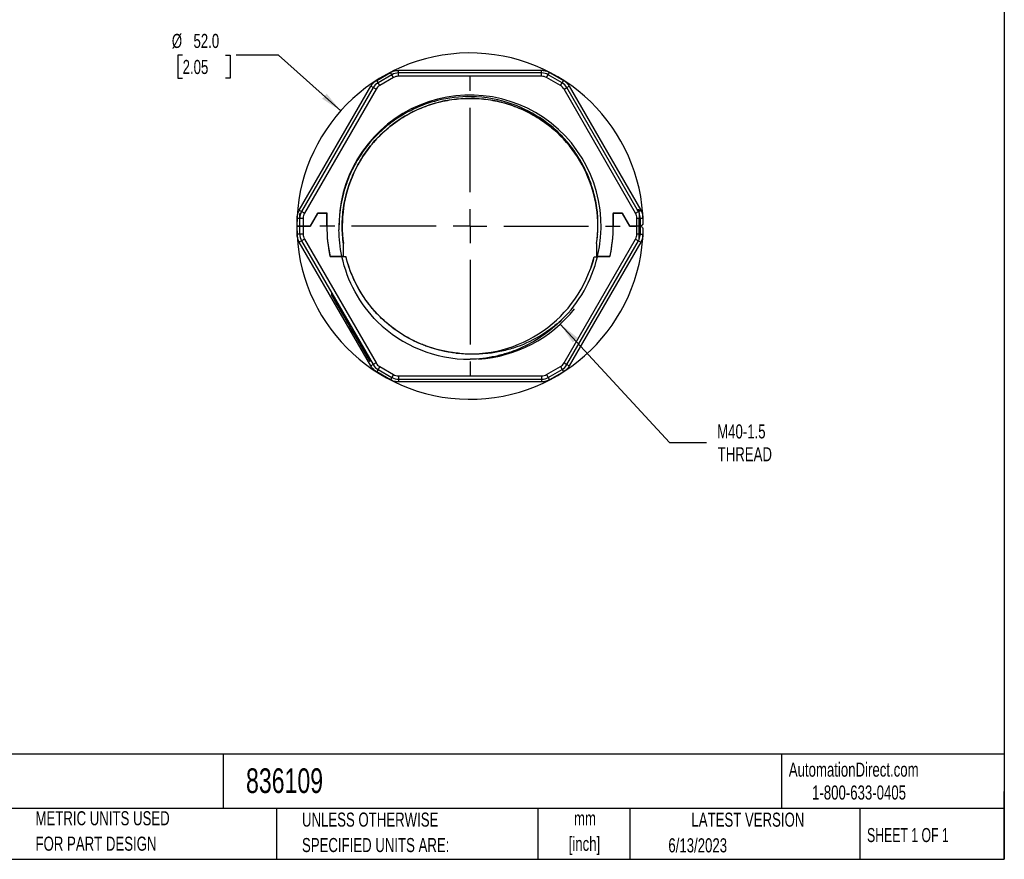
# Model space of a CAD drawing. Header units: millimetres. Extents: x 6 to 273, y 6 to 210.
# Tile 2 of 8: x 125 to 273, y 6 to 132. Entities that reach past the tile are written whole.
import ezdxf

# ---------------------------------------------------------------- set-up
doc = ezdxf.new("R2010")
doc.units = ezdxf.units.MM
doc.linetypes.add('CENTERX2', pattern=[20.32, 12.7, -2.54, 2.54, -2.54])
doc.layers.add('CENTER', color=40, linetype='CENTERX2')
doc.layers.add('DIMENSIONS', color=140, linetype='Continuous', lineweight=25)
doc.layers.add('TEXT', color=140, linetype='Continuous', lineweight=25)
doc.styles.add('SLDTEXTSTYLE0', font='TXT', dxfattribs={"width": 0.7})
doc.styles.add('SLDTEXTSTYLE1', font='TXT', dxfattribs={"width": 0.65})
doc.dimstyles.new('SLDDIMSTYLE1', dxfattribs={"dimtxt": 2.158008, "dimasz": 3.302, "dimexe": 0, "dimexo": 0.0625, "dimgap": 0.539502, "dimtad": 0, "dimtih": 1, "dimtoh": 1, "dimrnd": 1e-09, "dimzin": 4, "dimdsep": 46, "dimtxsty": 'SLDTEXTSTYLE0', "dimsah": 1, "dimcen": 0, "dimadec": 0, "dimazin": 1, "dimtfac": 1, "dimtofl": 0, "dimtmove": 0, "dimatfit": 3, "dimfxl": 0, "dimfrac": 2, "dimtolj": 1, "dimtzin": 12, "dimarcsym": 0})
doc.dimstyles.new('SLDDIMSTYLE2', dxfattribs={"dimtxt": 2.158008, "dimasz": 3.302, "dimexe": 0, "dimexo": 0.0625, "dimgap": 0.539502, "dimtad": 0, "dimtih": 1, "dimtoh": 1, "dimrnd": 1e-09, "dimzin": 12, "dimdsep": 46, "dimtxsty": 'SLDTEXTSTYLE0', "dimsah": 1, "dimcen": 0, "dimadec": 0, "dimazin": 3, "dimtfac": 1, "dimtofl": 0, "dimtmove": 0, "dimatfit": 3, "dimfxl": 0, "dimfrac": 2, "dimtolj": 1, "dimtzin": 12, "dimarcsym": 0})

# ---------------------------------------------------------------- blocks, each defined once
blk = doc.blocks.new('SW_NOTE_0')
at = {"layer": 'TEXT', "color": 0, "char_height": 2.117, "attachment_point": 2, "style": 'SLDTEXTSTYLE0'}
for s, insert in [('mm', (2.84, 2.73)), ('[inch]', (2.76, -1.09))]:
    blk.add_mtext(s, dxfattribs=dict(at, insert=insert))
blk = doc.blocks.new('SW_NOTE_0_1')
at = {"layer": 'TEXT', "color": 0, "char_height": 2.1167, "attachment_point": 1, "style": 'SLDTEXTSTYLE0'}
for s, insert in [('UNLESS OTHERWISE', (0, 2.73)), ('SPECIFIED UNITS ARE:', (0, -1.09))]:
    blk.add_mtext(s, dxfattribs=dict(at, insert=insert))
blk = doc.blocks.new('SW_NOTE_0_5')
at = {"layer": 'TEXT', "color": 0, "char_height": 2.1167, "attachment_point": 1, "style": 'SLDTEXTSTYLE0'}
for s, insert in [('METRIC UNITS USED', (0, 2.73)), ('FOR PART DESIGN', (0, -1.09))]:
    blk.add_mtext(s, dxfattribs=dict(at, insert=insert))
blk = doc.blocks.new('_D_2')
at = {"layer": 'DIMENSIONS'}
for p, q in [((149.69, 127.1), (148.97, 127.1)), ((148.97, 127.1), (148.97, 123.67)), ((156.11, 127.1), (156.83, 127.1)), ((156.83, 127.1), (156.83, 123.67)), ((164.09, 127.1), (157.74, 127.1)), ((173.44, 118.75), (164.09, 127.1)), ((148.97, 123.67), (149.69, 123.67)), ((156.83, 123.67), (156.11, 123.67))]:
    blk.add_line(p, q, dxfattribs=at)
blk.add_solid([(173.44, 118.75), (171.31, 121.33), (170.64, 120.57)], dxfattribs=at)
at = {"layer": 'DIMENSIONS', "char_height": 2.117, "attachment_point": 1, "style": 'SLDTEXTSTYLE0'}
for s, insert in [('%%c', (148.07, 130.31)), ('52.0', (151.32, 130.31)), ('2.05', (149.69, 126.4))]:
    blk.add_mtext(s, dxfattribs=dict(at, insert=insert))
blk = doc.blocks.new('_D_3')
at = {"layer": 'DIMENSIONS'}
for p, q in [((206.39, 86.74), (222.79, 68.94)), ((222.79, 68.94), (228.35, 68.94))]:
    blk.add_line(p, q, dxfattribs=at)
blk.add_arc((192.84, 101.44), 20, 273.6334, 321.6897, dxfattribs=at)
blk.add_solid([(206.39, 86.74), (208.26, 83.96), (209.01, 84.65)], dxfattribs=at)
at = {"layer": 'DIMENSIONS', "char_height": 2.117, "attachment_point": 1, "style": 'SLDTEXTSTYLE0'}
for s, insert in [('M40-1.5', (229.94, 71.67)), ('THREAD', (230.02, 68.24))]:
    blk.add_mtext(s, dxfattribs=dict(at, insert=insert))
blk = doc.blocks.new('SW_CENTERMARKSYMBOL_0')
at = {"layer": 'CENTER', "color": 0}
for p, q in [((0, 5.08), (0, 22.54)), ((0, 0), (0, 2.54)), ((-5.08, 0), (-22.54, 0)), ((0, 0), (-2.54, 0)), ((0, 0), (0, -2.54)), ((0, 0), (2.54, 0)), ((5.08, 0), (22.54, 0)), ((0, -5.08), (0, -22.54))]:
    blk.add_line(p, q, dxfattribs=at)

msp = doc.modelspace()

# ---------------------------------------------------------------- linework, layer by layer
for p, q in [((178.823, 123.323), (180.895, 124.519)), ((181.095, 124.173), (179.023, 122.977)), ((181.095, 124.173), (180.895, 124.519)), ((181.345, 123.74), (181.095, 124.173)), ((182.095, 124.441), (182.095, 124.841)), ((182.095, 124.841), (203.582, 124.841)), ((182.095, 123.941), (182.095, 124.441)), ((203.582, 124.441), (182.095, 124.441)), ((203.582, 124.441), (203.582, 124.841)), ((203.582, 123.941), (203.582, 124.441)), ((204.332, 123.74), (204.582, 124.173)), ((204.582, 124.173), (204.782, 124.519)), ((206.653, 122.977), (204.582, 124.173)), ((204.782, 124.519), (206.853, 123.323)), ((179.023, 122.977), (178.823, 123.323)), ((179.273, 122.544), (179.023, 122.977)), ((181.345, 123.74), (179.273, 122.544)), ((203.582, 123.941), (182.095, 123.941)), ((206.403, 122.544), (204.332, 123.74)), ((206.403, 122.544), (206.653, 122.977)), ((206.653, 122.977), (206.853, 123.323)), ((167.202, 103.837), (177.945, 122.445)), ((178.291, 122.245), (167.548, 103.637)), ((178.724, 121.995), (167.981, 103.387)), ((178.291, 122.245), (177.945, 122.445)), ((178.724, 121.995), (178.291, 122.245)), ((206.952, 121.995), (207.385, 122.245)), ((217.696, 103.387), (206.952, 121.995)), ((207.385, 122.245), (207.732, 122.445)), ((217.953, 103.941), (207.385, 122.245)), ((207.732, 122.445), (218.475, 103.837)), ((167.202, 103.837), (167.548, 103.637)), ((167.981, 103.387), (167.548, 103.637)), ((217.696, 103.387), (218.129, 103.637)), ((218.129, 103.637), (217.953, 103.941)), ((217.953, 103.941), (218.228, 103.941)), ((218.228, 103.441), (218.228, 103.941)), ((218.228, 103.694), (218.475, 103.837)), ((166.88, 101.441), (166.88, 102.637)), ((167.28, 102.637), (167.28, 103.341)), ((167.408, 103.341), (167.28, 103.341)), ((167.28, 102.637), (167.78, 102.637)), ((167.28, 101.441), (167.28, 102.637)), ((167.78, 102.637), (167.78, 101.441)), ((168.838, 101.441), (169.993, 103.441)), ((169.935, 103.341), (168.838, 101.441)), ((171.338, 103.341), (169.935, 103.341)), ((169.993, 103.441), (171.338, 103.441)), ((171.338, 103.441), (171.338, 101.441)), ((171.338, 101.441), (171.338, 103.341)), ((214.338, 103.441), (215.684, 103.441)), ((214.338, 103.441), (214.338, 101.441)), ((214.338, 101.441), (214.338, 103.341)), ((215.741, 103.341), (214.338, 103.341)), ((215.684, 103.441), (216.838, 101.441)), ((216.838, 101.441), (215.741, 103.341)), ((217.897, 101.441), (217.897, 102.637)), ((217.897, 102.637), (218.228, 102.637)), ((218.228, 101.441), (218.228, 102.637)), ((218.397, 102.637), (218.397, 101.445)), ((218.397, 102.637), (218.797, 102.637)), ((218.797, 102.637), (218.797, 101.752)), ((166.88, 101.441), (166.838, 101.441)), ((166.838, 101.441), (166.88, 101.441)), ((166.88, 100.245), (166.88, 101.441)), ((167.28, 101.441), (166.88, 101.441)), ((167.28, 100.245), (167.28, 101.441)), ((167.78, 101.441), (167.28, 101.441)), ((167.28, 101.441), (167.78, 101.441)), ((167.78, 101.441), (167.78, 100.245)), ((168.838, 101.441), (167.78, 101.441)), ((167.78, 101.441), (168.838, 101.441)), ((217.897, 101.441), (216.838, 101.441)), ((216.838, 101.441), (217.897, 101.441)), ((217.897, 100.245), (217.897, 101.441)), ((218.228, 101.441), (217.897, 101.441)), ((218.228, 100.245), (218.228, 101.441)), ((218.228, 101.441), (218.334, 101.441)), ((218.334, 101.441), (218.228, 101.441)), ((218.334, 101.441), (218.397, 101.441)), ((218.397, 101.441), (218.397, 100.245)), ((218.797, 101.13), (218.797, 100.245)), ((167.28, 100.245), (166.88, 100.245)), ((167.548, 99.245), (167.202, 99.045)), ((177.945, 80.437), (167.202, 99.045)), ((167.78, 100.245), (167.28, 100.245)), ((167.981, 99.495), (167.548, 99.245)), ((167.548, 99.245), (178.291, 80.637)), ((167.981, 99.495), (178.724, 80.887)), ((206.952, 80.887), (217.696, 99.495)), ((207.385, 80.637), (218.129, 99.245)), ((218.475, 99.045), (207.732, 80.437)), ((211.985, 100.196), (211.983, 100.125)), ((217.696, 99.495), (218.129, 99.245)), ((218.228, 100.245), (217.897, 100.245)), ((218.129, 99.245), (218.475, 99.045)), ((218.397, 100.245), (218.797, 100.245)), ((171.815, 96.941), (173.594, 96.941)), ((173.615, 96.841), (171.836, 96.841)), ((174.212, 96.841), (174.208, 96.841)), ((174.218, 96.841), (174.215, 96.841)), ((211.997, 96.941), (211.838, 96.941)), ((213.841, 96.841), (211.973, 96.841)), ((211.997, 96.941), (213.862, 96.941)), ((172.036, 91.471), (172.036, 91.071)), ((172.036, 91.071), (172.271, 90.664)), ((172.271, 91.064), (172.271, 90.664)), ((172.271, 90.664), (172.471, 90.318)), ((172.471, 90.718), (172.471, 90.318)), ((172.495, 90.677), (172.495, 90.277)), ((172.495, 90.277), (174.328, 87.101)), ((174.328, 87.501), (174.328, 87.101)), ((174.344, 87.474), (174.344, 87.074)), ((174.328, 87.101), (174.344, 87.074)), ((174.344, 87.074), (174.536, 86.742)), ((174.536, 87.142), (174.536, 86.742)), ((174.536, 86.742), (174.739, 86.39)), ((174.739, 86.79), (174.739, 86.39)), ((174.739, 86.39), (175.209, 85.576)), ((175.209, 85.576), (175.209, 85.976)), ((175.209, 85.576), (175.393, 85.258)), ((175.393, 85.658), (175.393, 85.258)), ((175.393, 85.258), (177.226, 82.082)), ((177.226, 82.082), (177.226, 82.482)), ((177.226, 82.082), (177.785, 81.114)), ((177.785, 81.514), (177.785, 81.114)), ((190.855, 82.369), (189.877, 82.492)), ((178.291, 80.637), (177.945, 80.437)), ((178.724, 80.887), (178.291, 80.637)), ((179.023, 79.905), (178.823, 79.559)), ((179.273, 80.338), (179.023, 79.905)), ((179.023, 79.905), (181.095, 78.709)), ((179.273, 80.338), (181.345, 79.142)), ((204.332, 79.142), (206.403, 80.338)), ((204.582, 78.709), (206.653, 79.905)), ((206.403, 80.338), (206.653, 79.905)), ((206.653, 79.905), (206.853, 79.559)), ((206.952, 80.887), (207.385, 80.637)), ((207.385, 80.637), (207.732, 80.437)), ((180.895, 78.362), (178.823, 79.559)), ((181.095, 78.709), (180.895, 78.362)), ((181.345, 79.142), (181.095, 78.709)), ((182.095, 78.941), (203.582, 78.941)), ((182.095, 78.941), (182.095, 78.441)), ((182.095, 78.441), (203.582, 78.441)), ((182.095, 78.441), (182.095, 78.041)), ((203.582, 78.941), (203.582, 78.441)), ((203.582, 78.441), (203.582, 78.041)), ((204.332, 79.142), (204.582, 78.709)), ((204.582, 78.709), (204.782, 78.362)), ((206.853, 79.559), (204.782, 78.362)), ((203.582, 78.041), (182.095, 78.041))]:
    msp.add_line(p, q)
at = {"flags": 128}
for points in [[(166.88, 102.637), (166.958, 102.637), (167.033, 102.637), (167.103, 102.637), (167.163, 102.637), (167.213, 102.637), (167.25, 102.637), (167.273, 102.637), (167.28, 102.637)], [(166.88, 101.441), (166.958, 101.441), (167.033, 101.441), (167.103, 101.441), (167.163, 101.441), (167.213, 101.441), (167.25, 101.441), (167.273, 101.441), (167.28, 101.441)]]:
    msp.add_lwpolyline(points, dxfattribs=at)
for centre, radius, start, end in [((192.838, 101.441), 26, 1.12352, 180), ((182.095, 122.441), 2, 90.00001, 120.00001), ((203.582, 122.441), 2, 60.00001, 90.00001), ((180.023, 121.245), 2, 120.00001, 150.00001), ((182.095, 122.441), 1.5, 90, 120.00001), ((203.582, 122.441), 1.5, 60.00001, 90), ((205.653, 121.245), 2, 30.00001, 60.00001), ((180.023, 121.245), 1.5, 120.00001, 150.00001), ((205.653, 121.245), 1.5, 30.00001, 60.00001), ((192.838, 101.441), 19.68, 346.78189, 181.58557), ((169.28, 102.637), 2, 150.00001, 180), ((216.397, 102.637), 2, 23.6984, 30.00001), ((169.28, 102.637), 1.5, 150.00001, 180), ((216.397, 102.637), 1.5, 0, 30.00001), ((216.397, 102.637), 2, 0.00001, 23.6984), ((192.838, 101.441), 26, 180, 358.87648), ((192.838, 101.441), 21.5, 180, 192.35414), ((192.838, 101.441), 21.5, 180, 192.08147), ((192.838, 101.441), 21.5, 347.64586, 0), ((192.838, 101.441), 21.5, 347.91853, 0), ((218.334, 101.941), 0.5, 270, 277.24022), ((218.334, 101.941), 0.5, 337.82412, 1.12352), ((218.334, 100.941), 0.5, 358.87648, 22.17587), ((169.28, 100.245), 2, 180, 210), ((169.28, 100.245), 1.5, 180, 210), ((216.397, 100.245), 1.5, 330, 0), ((216.397, 100.245), 2, 330, 336.30158), ((216.397, 100.245), 2, 336.30158, 0), ((192.838, 101.441), 19.18, 263.70922, 346.12331), ((192.838, 101.441), 19.68, 314.3405, 346.48265), ((192.838, 101.441), 20, 225.92607, 270), ((180.023, 81.637), 2, 210, 240), ((180.023, 81.637), 1.5, 210, 240), ((205.653, 81.637), 1.5, 300, 330), ((205.653, 81.637), 2, 300, 330), ((182.095, 80.441), 2, 240, 270), ((182.095, 80.441), 1.5, 240, 270), ((203.582, 80.441), 1.5, 270, 300), ((203.582, 80.441), 2, 270, 300)]:
    msp.add_arc(centre, radius, start, end)
for points, knots in [([(180.895, 124.519), (180.941, 124.545), (181.033, 124.595), (181.176, 124.66), (181.323, 124.715), (181.524, 124.776), (181.781, 124.829), (181.99, 124.837), (182.095, 124.841)], [0, 0, 0, 0, 0.1252209, 0.2499579, 0.374749, 0.5001321, 0.7499579, 1, 1, 1, 1]), ([(203.582, 124.841), (203.634, 124.84), (203.739, 124.838), (203.895, 124.822), (204.05, 124.797), (204.254, 124.749), (204.504, 124.666), (204.689, 124.568), (204.782, 124.519)], [0, 0, 0, 0, 0.1252209, 0.2499579, 0.374749, 0.5001321, 0.7499579, 1, 1, 1, 1]), ([(177.945, 122.445), (177.972, 122.49), (178.026, 122.579), (178.118, 122.707), (178.218, 122.828), (178.361, 122.981), (178.557, 123.156), (178.735, 123.267), (178.823, 123.323)], [0, 0, 0, 0, 0.1252209, 0.2499579, 0.374749, 0.5001321, 0.7499579, 1, 1, 1, 1]), ([(206.853, 123.323), (206.898, 123.296), (206.988, 123.242), (207.115, 123.15), (207.237, 123.051), (207.389, 122.907), (207.565, 122.711), (207.676, 122.533), (207.732, 122.445)], [0, 0, 0, 0, 0.1252209, 0.2499579, 0.374749, 0.5001321, 0.7499579, 1, 1, 1, 1]), ([(211.984, 100.132), (211.993, 100.248), (212.02, 100.621), (212.049, 101.39), (212.035, 102.579), (211.894, 104.184), (211.524, 106.182), (210.879, 108.277), (209.987, 110.308), (209.098, 111.857), (208.011, 113.425), (206.422, 115.307), (203.544, 117.77), (198.987, 120.117), (193.456, 121.161), (188.324, 120.568), (184.722, 119.265), (182.548, 118.058), (180.738, 116.826), (178.517, 114.957), (176.511, 112.448), (175.141, 109.956), (174.382, 108.182), (173.817, 106.417), (173.441, 104.727), (173.24, 103.243), (173.168, 102.094), (173.157, 101.357), (173.163, 101.004), (173.165, 100.896)], [0, 0, 0, 0, 0.0055723, 0.0178218, 0.0367469, 0.0623445, 0.0946289, 0.1336275, 0.1667177, 0.2003874, 0.2186904, 0.2577883, 0.317697, 0.3983605, 0.4998552, 0.5814653, 0.6421132, 0.6816161, 0.6998643, 0.7466174, 0.8197178, 0.8515797, 0.8822475, 0.9117011, 0.939924, 0.964824, 0.9831395, 0.9948667, 1, 1, 1, 1]), ([(211.838, 98.819), (212.084, 100.602), (212.073, 106.105), (208.137, 114.723), (200.135, 119.844), (192.838, 120.878), (185.542, 119.844), (177.54, 114.723), (173.604, 106.105), (173.592, 100.602), (173.838, 98.819)], [45.4159841, 45.4159841, 45.4159841, 45.4159841, 45.6975296, 46.2680737, 46.8386178, 47.1238898, 47.4091618, 47.9797059, 48.55025, 48.8317955, 48.8317955, 48.8317955, 48.8317955]), ([(173.838, 98.747), (173.784, 99.2), (173.674, 100.106), (173.632, 101.476), (173.681, 102.844), (173.83, 104.205), (174.077, 105.552), (174.419, 106.878), (174.855, 108.177), (175.381, 109.442), (175.995, 110.667), (176.693, 111.845), (177.472, 112.971), (178.331, 114.036), (179.266, 115.036), (180.27, 115.966), (181.339, 116.823), (182.466, 117.602), (183.645, 118.3), (184.869, 118.914), (186.134, 119.439), (187.433, 119.873), (188.76, 120.211), (190.108, 120.452), (191.47, 120.597), (192.838, 120.646), (194.207, 120.597), (195.569, 120.452), (196.917, 120.211), (198.244, 119.873), (199.543, 119.439), (200.808, 118.914), (202.032, 118.3), (203.211, 117.602), (204.338, 116.823), (205.406, 115.966), (206.411, 115.036), (207.346, 114.036), (208.205, 112.971), (208.984, 111.845), (209.682, 110.667), (210.296, 109.442), (210.821, 108.177), (211.258, 106.878), (211.599, 105.552), (211.845, 104.247), (211.927, 103.38), (211.966, 102.967)], [0, 0, 0, 0, 0.0222683, 0.0445371, 0.0668037, 0.0890679, 0.1113333, 0.1336041, 0.15588, 0.1781577, 0.2004326, 0.2227006, 0.2449596, 0.2672117, 0.2894641, 0.311724, 0.3339932, 0.3562692, 0.3785477, 0.4008238, 0.4230939, 0.4453576, 0.4676192, 0.4898836, 0.5121516, 0.5344218, 0.556692, 0.5789601, 0.6012244, 0.623486, 0.6457497, 0.6680198, 0.6902959, 0.7125744, 0.7348504, 0.7571196, 0.7793795, 0.8016319, 0.823884, 0.846143, 0.868411, 0.8906859, 0.9129636, 0.9352395, 0.9575103, 0.9797757, 1, 1, 1, 1]), ([(166.88, 102.637), (166.881, 102.689), (166.883, 102.794), (166.899, 102.95), (166.925, 103.105), (166.972, 103.309), (167.055, 103.559), (167.153, 103.744), (167.202, 103.837)], [0, 0, 0, 0, 0.1252209, 0.2499579, 0.374749, 0.5001321, 0.7499579, 1, 1, 1, 1]), ([(218.475, 103.837), (218.5, 103.791), (218.551, 103.699), (218.615, 103.556), (218.671, 103.409), (218.731, 103.209), (218.785, 102.951), (218.793, 102.742), (218.797, 102.637)], [0, 0, 0, 0, 0.1252209, 0.2499579, 0.374749, 0.5001321, 0.7499579, 1, 1, 1, 1]), ([(218.228, 103.441), (218.228, 103.395), (218.228, 103.305), (218.228, 103.168), (218.228, 103.011), (218.228, 102.834), (218.228, 102.702), (218.228, 102.637)], [0, 0, 0, 0, 0.17821079, 0.3512339, 0.52083265, 0.76288046, 1, 1, 1, 1]), ([(218.797, 101.752), (218.786, 101.73), (218.768, 101.689), (218.732, 101.637), (218.686, 101.583), (218.625, 101.531), (218.552, 101.489), (218.487, 101.464), (218.436, 101.451), (218.403, 101.446), (218.399, 101.445), (218.397, 101.445)], [0, 0, 0, 0, 0.0966623, 0.1802147, 0.2509298, 0.3835705, 0.5052972, 0.6286398, 0.7522251, 0.8751036, 1, 1, 1, 1]), ([(218.397, 101.437), (218.397, 101.437), (218.412, 101.436), (218.468, 101.423), (218.509, 101.412), (218.602, 101.366), (218.653, 101.331), (218.738, 101.242), (218.773, 101.188), (218.797, 101.13)], [0, 0, 0, 0, 0.25, 0.25, 0.5, 0.5, 0.75, 0.75, 1, 1, 1, 1]), ([(167.202, 99.045), (167.176, 99.091), (167.126, 99.182), (167.061, 99.326), (167.006, 99.472), (166.946, 99.673), (166.892, 99.93), (166.884, 100.14), (166.88, 100.245)], [0, 0, 0, 0, 0.1252209, 0.2499579, 0.374749, 0.5001321, 0.7499579, 1, 1, 1, 1]), ([(218.797, 100.245), (218.796, 100.192), (218.794, 100.088), (218.778, 99.931), (218.752, 99.776), (218.704, 99.572), (218.622, 99.323), (218.524, 99.137), (218.475, 99.045)], [0, 0, 0, 0, 0.1252209, 0.2499579, 0.374749, 0.5001321, 0.7499579, 1, 1, 1, 1]), ([(173.838, 96.941), (173.838, 97.141), (173.838, 97.54), (173.838, 98.143), (173.838, 98.545), (173.838, 98.747)], [0, 0, 0, 0, 0.3325919, 0.6657204, 1, 1, 1, 1]), ([(211.838, 98.819), (211.838, 98.664), (211.838, 98.351), (211.838, 97.883), (211.838, 97.412), (211.838, 97.098), (211.838, 96.941)], [0, 0, 0, 0, 0.2468282, 0.4956847, 0.7466997, 1, 1, 1, 1]), ([(174.208, 96.841), (174.135, 96.841), (173.99, 96.841), (173.792, 96.841), (173.667, 96.841), (173.615, 96.841)], [0, 0, 0, 0, 0.3684494, 0.7368988, 1, 1, 1, 1]), ([(191.045, 82.335), (190.911, 82.349), (190.63, 82.377), (190.189, 82.435), (189.708, 82.508), (189.187, 82.603), (188.627, 82.721), (188.031, 82.865), (187.399, 83.041), (186.733, 83.251), (186.035, 83.499), (185.043, 83.897), (183.915, 84.435), (182.741, 85.109), (181.561, 85.886), (180.431, 86.767), (179.25, 87.861), (178.154, 89.049), (177.221, 90.264), (176.453, 91.441), (175.785, 92.611), (175.229, 93.786), (174.809, 94.855), (174.55, 95.616), (174.355, 96.266), (174.254, 96.663), (174.208, 96.841)], [0, 0, 0, 0, 0.0169918, 0.0357658, 0.0563223, 0.0786616, 0.1027833, 0.1286871, 0.1563719, 0.1858362, 0.2170778, 0.2500944, 0.3211772, 0.3751076, 0.4212888, 0.5000062, 0.5562062, 0.6249058, 0.7044259, 0.7499146, 0.8026593, 0.874966, 0.9141884, 0.9481009, 0.976705, 1, 1, 1, 1]), ([(174.218, 96.841), (174.217, 96.841), (174.216, 96.841), (174.215, 96.841), (174.212, 96.841), (174.21, 96.841), (174.208, 96.841)], [0, 0, 0, 0, 0.000004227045, 0.000004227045, 0.000004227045, 0.000011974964, 0.000011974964, 0.000011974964, 0.000011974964]), ([(190.737, 82.376), (188.8, 82.59), (186.896, 83.101), (184.22, 84.278), (183.359, 84.739), (181.715, 85.786), (180.933, 86.372), (179.472, 87.651), (178.789, 88.348), (177.534, 89.839), (176.964, 90.633), (175.443, 93.129), (174.686, 94.949), (174.218, 96.841)], [0, 0, 0, 0, 0.25, 0.25, 0.375, 0.375, 0.5, 0.5, 0.625, 0.625, 0.75, 0.75, 1, 1, 1, 1]), ([(211.388, 96.564), (211.28, 96.142), (211.153, 95.643), (210.965, 95.164), (210.936, 95.091)], [0, 0, 0, 0, 0.8460261, 1, 1, 1, 1]), ([(206.593, 87.366), (206.073, 86.886), (205.528, 86.434), (204.391, 85.591), (203.806, 85.204), (201.996, 84.144), (200.721, 83.57), (198.701, 82.918), (198.02, 82.739), (196.649, 82.458), (195.959, 82.355), (194.568, 82.221), (193.867, 82.191), (192.455, 82.204), (191.747, 82.248), (191.044, 82.332)], [0, 0, 0, 0, 0.125, 0.125, 0.25, 0.25, 0.5, 0.5, 0.625, 0.625, 0.75, 0.75, 0.875, 0.875, 1, 1, 1, 1]), ([(206.593, 87.366), (205.689, 86.444), (204.692, 85.614), (202.584, 84.176), (201.469, 83.562), (199.704, 82.802), (199.098, 82.574), (197.877, 82.183), (197.261, 82.017), (195.396, 81.611), (194.129, 81.46), (192.838, 81.437)], [0, 0, 0, 0, 0.25, 0.25, 0.5, 0.5, 0.625, 0.625, 0.75, 0.75, 1, 1, 1, 1]), ([(191.045, 82.335), (191.037, 82.336), (191.028, 82.337), (191.02, 82.338), (190.988, 82.342), (190.955, 82.346), (190.923, 82.35), (190.892, 82.355), (190.861, 82.359), (190.83, 82.363), (190.799, 82.367), (190.768, 82.372), (190.737, 82.376)], [0, 0, 0, 0, 0.00002463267, 0.00002463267, 0.00002463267, 0.00012316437, 0.00012316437, 0.00012316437, 0.00021705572, 0.00021705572, 0.00021705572, 0.00031095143, 0.00031095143, 0.00031095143, 0.00031095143]), ([(178.823, 79.559), (178.779, 79.586), (178.689, 79.64), (178.561, 79.732), (178.44, 79.831), (178.287, 79.975), (178.112, 80.171), (178.001, 80.348), (177.945, 80.437)], [0, 0, 0, 0, 0.1252209, 0.2499579, 0.374749, 0.5001321, 0.7499579, 1, 1, 1, 1]), ([(207.732, 80.437), (207.705, 80.392), (207.651, 80.302), (207.559, 80.175), (207.459, 80.054), (207.316, 79.901), (207.12, 79.726), (206.942, 79.614), (206.853, 79.559)], [0, 0, 0, 0, 0.1252209, 0.2499579, 0.374749, 0.5001321, 0.7499579, 1, 1, 1, 1]), ([(182.095, 78.041), (182.043, 78.042), (181.938, 78.044), (181.782, 78.06), (181.627, 78.085), (181.423, 78.133), (181.173, 78.215), (180.988, 78.313), (180.895, 78.362)], [0, 0, 0, 0, 0.1252209, 0.2499579, 0.374749, 0.5001321, 0.7499579, 1, 1, 1, 1]), ([(204.782, 78.362), (204.736, 78.337), (204.644, 78.286), (204.501, 78.222), (204.354, 78.167), (204.153, 78.106), (203.896, 78.053), (203.686, 78.045), (203.582, 78.041)], [0, 0, 0, 0, 0.1252209, 0.2499579, 0.374749, 0.5001321, 0.7499579, 1, 1, 1, 1])]:
    msp.add_open_spline(points, degree=3, knots=knots)
for points in [[(189.149, 120.263), (189.099, 120.254), (189.054, 120.245), (189.015, 120.236)], [(196.631, 120.242), (196.589, 120.252), (196.541, 120.261), (196.488, 120.271)], [(173.594, 96.941), (173.318, 98.242), (173.173, 99.567), (173.163, 100.896)], [(211.841, 98.843), (211.903, 99.271), (211.951, 99.701), (211.984, 100.132)], [(218.228, 99.441), (218.228, 99.699), (218.228, 99.965), (218.228, 100.245)], [(173.838, 98.747), (173.838, 98.771), (173.838, 98.795), (173.838, 98.819)], [(173.838, 96.941), (173.838, 97.541), (173.838, 98.143), (173.838, 98.747)], [(211.838, 98.819), (211.839, 98.827), (211.84, 98.835), (211.841, 98.843)], [(178.927, 87.072), (176.281, 89.742), (174.414, 93.168), (173.615, 96.841)], [(173.62, 96.94), (173.693, 96.94), (173.766, 96.94), (173.838, 96.941)], [(211.459, 96.841), (211.63, 96.841), (211.802, 96.841), (211.973, 96.841)]]:
    msp.add_open_spline(points, degree=3)
at = {"layer": 'TEXT'}
for p, q in [((273.05, 209.55), (273.05, 6.35)), ((273.05, 22.126), (6.35, 22.126)), ((155.759, 22.126), (155.759, 13.97)), ((239.575, 22.126), (239.575, 13.97)), ((273.05, 6.35), (273.05, 16.51)), ((273.05, 13.97), (6.35, 13.97)), ((163.78, 13.97), (163.78, 6.35)), ((203.024, 13.97), (203.024, 6.35)), ((216.812, 13.97), (216.812, 6.35)), ((251.349, 13.97), (251.349, 6.35)), ((6.35, 6.35), (273.05, 6.35))]:
    msp.add_line(p, q, dxfattribs=at)

# ---------------------------------------------------------------- block references
at = {"layer": 'CENTER'}
msp.add_blockref('SW_CENTERMARKSYMBOL_0', (192.838, 101.441), dxfattribs=at)
at = {"layer": 'TEXT'}
for name, p in [('SW_NOTE_0_5', (127.604, 10.847)), ('SW_NOTE_0_1', (167.608, 10.642)), ('SW_NOTE_0', (207.255, 10.829))]:
    msp.add_blockref(name, p, dxfattribs=at)

# ---------------------------------------------------------------- texts
for s, insert, char_height, attachment_point, style in [('AutomationDirect.com', (240.695, 20.877), 2.11667, 1, 'SLDTEXTSTYLE0'), ('836109', (159.208, 20.012), 3.7042, 1, 'SLDTEXTSTYLE0'), ('1-800-633-0405', (244.192, 17.437), 2.11667, 1, 'SLDTEXTSTYLE0'), ('LATEST VERSION', (234.552, 13.364), 2.11667, 2, 'SLDTEXTSTYLE0'), ('SHEET 1 OF 1', (252.441, 11.051), 2.11667, 1, 'SLDTEXTSTYLE1'), ('6/13/2023', (222.613, 9.51), 2.1167, 1, 'SLDTEXTSTYLE0')]:
    msp.add_mtext(s, dxfattribs=dict(at, insert=insert, char_height=char_height, attachment_point=attachment_point, style=style))

# ---------------------------------------------------------------- dimensions: what is measured, and where the dimension line sits
at = {"layer": 'DIMENSIONS'}
dim = msp.add_diameter_dim_2p(p1=(212.237, 84.129), p2=(173.44, 118.753), dimstyle='SLDDIMSTYLE1', dxfattribs=at)
dim.commit()
dim.dimension.update_dxf_attribs({"geometry": '_D_2', "text_midpoint": (152.901, 127.1), "dimtype": 163})
dim = msp.add_radius_dim(center=(192.838, 101.441), mpoint=(206.394, 86.735), text='M40-1.5\\PTHREAD', dimstyle='SLDDIMSTYLE2', dxfattribs=at)
dim.commit()
dim.dimension.update_dxf_attribs({"geometry": '_D_3', "text_midpoint": (235.872, 68.944), "dimtype": 164})

doc.saveas('drawing.dxf')
